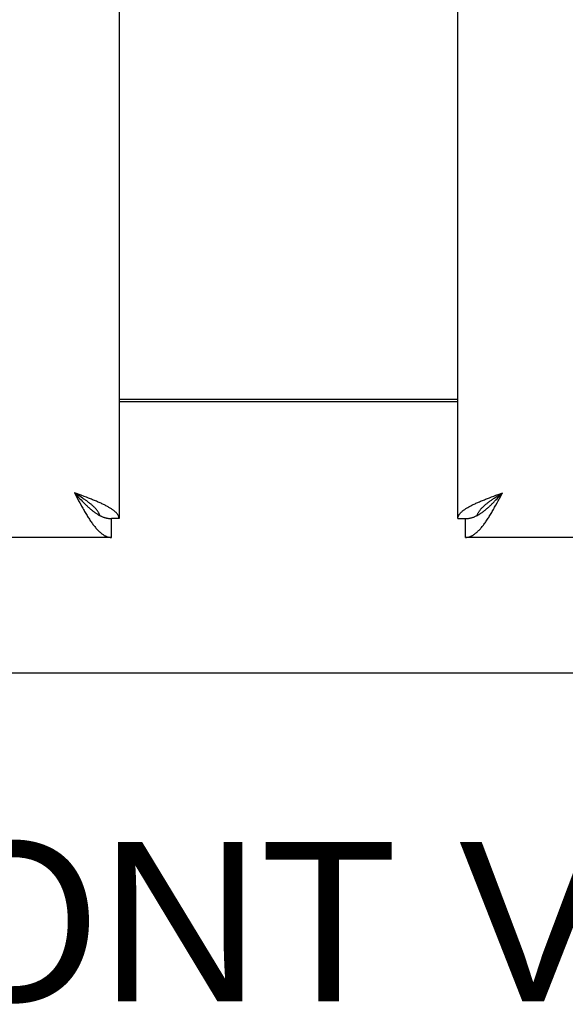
# Model space of a CAD drawing. Header units: inches. Extents: x 0 to 200, y 0 to 130.
# Tile 13 of 91: x 60.93 to 63.95, y 31.68 to 37.13. Entities that reach past the tile are written whole.
import ezdxf

# ---------------------------------------------------------------- set-up
doc = ezdxf.new("R2010")
doc.units = ezdxf.units.IN
doc.header["$LTSCALE"] = 11.011777
doc.header["$MEASUREMENT"] = 0
doc.layers.get('0').update_dxf_attribs({"linetype": 'CONTINUOUS'})
doc.layers.add('DIMENSIONS', color=7, linetype='CONTINUOUS')
doc.styles.get("Standard").update_dxf_attribs({"font": 'arial.ttf'})
doc.dimstyles.new('DIMSTYLE_1', dxfattribs={"dimtxt": 0.883298, "dimasz": 1.17773, "dimexe": 0.09, "dimexo": 0.07, "dimgap": 0.0375, "dimtad": 0, "dimtih": 1, "dimtoh": 1, "dimzin": 4, "dimdsep": 46, "dimtxsty": 'Standard', "dimblk": '_FILLED', "dimblk1": '_FILLED', "dimblk2": '_FILLED', "dimcen": 0.09, "dimazin": 1, "dimtfac": 1, "dimtofl": 0, "dimtmove": 0, "dimatfit": 3, "dimldrblk": '_FILLED', "dimfxl": 0, "dimtolj": 1, "dimtzin": 4, "dimarcsym": 0})

# ---------------------------------------------------------------- blocks, each defined once
blk = doc.blocks.new('_FILLED')
at = {"color": 0, "linetype": 'ByBlock'}
blk.add_solid([(0, 0), (-1, 0.2), (-1, -0.2)], dxfattribs=at)
blk = doc.blocks.new('*D13')
at = {"layer": 'DIMENSIONS', "color": 2, "linetype": 'Continuous'}
for p, q in [((57.8507, 72.5863), (55.5903, 72.5863)), ((61.4757, 72.5863), (63.8312, 72.5863))]:
    blk.add_line(p, q, dxfattribs=at)
at = {"layer": 'DIMENSIONS', "color": 2, "linetype": 'Continuous', "xscale": 1.1777301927, "yscale": 1.1777301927, "zscale": 1.1777301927}
blk.add_blockref('_FILLED', (57.8507, 72.5863), dxfattribs=at)
at = {"layer": 'DIMENSIONS', "color": 2, "linetype": 'Continuous', "xscale": 1.1777301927, "yscale": 1.1777301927, "zscale": 1.1777301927, "rotation": 180}
blk.add_blockref('_FILLED', (61.4757, 72.5863), dxfattribs=at)
at = {"layer": 'DIMENSIONS', "color": 2, "linetype": 'Continuous', "insert": (55.1486, 73.0279), "char_height": 0.8833, "width": 2.400337, "attachment_point": 3, "line_spacing_factor": 0.9}
blk.add_mtext('3.63', dxfattribs=at)

msp = doc.modelspace()

# ---------------------------------------------------------------- linework, layer by layer
at = {"color": 3, "linetype": 'Continuous'}
for p, q in [((61.4757, 92.659), (61.4757, 34.367)), ((63.3507, 34.367), (63.3507, 92.659)), ((61.4757, 35.028), (63.3507, 35.028)), ((61.2654, 34.4961), (61.2292, 34.5095)), ((61.2292, 34.5095), (61.2457, 34.4783)), ((63.5791, 34.5028), (63.5972, 34.5095)), ((63.5807, 34.4783), (63.5972, 34.5095)), ((61.2457, 34.4783), (61.2523, 34.466)), ((61.2523, 34.466), (61.2589, 34.4538)), ((61.2589, 34.4538), (61.2655, 34.4417)), ((61.2832, 34.4894), (61.2654, 34.4961)), ((61.295, 34.485), (61.2832, 34.4894)), ((61.3065, 34.4805), (61.295, 34.485)), ((63.5029, 34.4739), (63.5142, 34.4783)), ((63.5142, 34.4783), (63.5257, 34.4828)), ((63.5257, 34.4828), (63.5373, 34.4872)), ((63.5373, 34.4872), (63.5491, 34.4917)), ((63.5491, 34.4917), (63.561, 34.4961)), ((63.561, 34.4961), (63.5791, 34.5028)), ((63.5675, 34.4538), (63.5741, 34.466)), ((63.5741, 34.466), (63.5807, 34.4783)), ((61.4337, 34.263), (32.8302, 34.263)), ((91.9962, 34.263), (63.3927, 34.263))]:
    msp.add_line(p, q, dxfattribs=at)
at = {"color": 7, "linetype": 'Continuous'}
for p, q in [((63.3507, 35.013), (61.4757, 35.013)), ((61.2499, 34.4963), (61.2292, 34.5095)), ((61.2292, 34.5095), (61.2424, 34.4951)), ((63.5766, 34.4963), (63.5889, 34.5042)), ((63.5807, 34.4915), (63.5972, 34.5095)), ((63.5889, 34.5042), (63.5972, 34.5095)), ((61.2424, 34.4951), (61.2523, 34.4843)), ((61.258, 34.491), (61.2499, 34.4963)), ((61.2523, 34.4843), (61.2589, 34.4773)), ((61.2661, 34.4857), (61.258, 34.491)), ((61.2589, 34.4773), (61.2655, 34.4703)), ((61.2655, 34.4703), (61.2721, 34.4634)), ((63.5524, 34.4805), (63.5603, 34.4857)), ((63.5603, 34.4857), (63.5684, 34.491)), ((63.5609, 34.4703), (63.5675, 34.4773)), ((63.5675, 34.4773), (63.5741, 34.4843)), ((63.5684, 34.491), (63.5766, 34.4963)), ((63.5741, 34.4843), (63.5807, 34.4915)), ((61.3692, 34.3842), (61.3717, 34.3828)), ((61.4757, 34.367), (61.4337, 34.367)), ((61.4337, 34.263), (61.4337, 34.367)), ((63.3507, 34.367), (63.3927, 34.367)), ((63.3927, 34.263), (63.3927, 34.367)), ((63.4547, 34.3828), (63.4573, 34.3842)), ((32.4652, 33.513), (92.3612, 33.513))]:
    msp.add_line(p, q, dxfattribs=at)
for points in [[(61.3692, 34.3842), (61.3688, 34.3855), (61.3679, 34.3881), (61.3669, 34.3907), (61.3657, 34.3934), (61.3645, 34.396), (61.3631, 34.3986), (61.3616, 34.4013), (61.3601, 34.4039), (61.3584, 34.4066), (61.3566, 34.4092), (61.3546, 34.4118), (61.3526, 34.4145), (61.3505, 34.4171), (61.3483, 34.4198), (61.3459, 34.4224), (61.3435, 34.425), (61.341, 34.4277), (61.3384, 34.4303), (61.3357, 34.433), (61.3329, 34.4356), (61.33, 34.4382), (61.327, 34.4409), (61.324, 34.4435), (61.3208, 34.4461), (61.3176, 34.4488), (61.3143, 34.4514), (61.311, 34.4541), (61.3075, 34.4567), (61.304, 34.4593), (61.3005, 34.462), (61.2968, 34.4646), (61.2932, 34.4673), (61.2894, 34.4699), (61.2857, 34.4725), (61.2818, 34.4752), (61.278, 34.4778), (61.274, 34.4805), (61.2661, 34.4857)], [(61.2721, 34.4634), (61.2754, 34.46), (61.2787, 34.4566), (61.282, 34.4533), (61.2853, 34.45), (61.2886, 34.4467), (61.2919, 34.4435), (61.2952, 34.4403), (61.2985, 34.4372), (61.3018, 34.4341), (61.3051, 34.4311), (61.3084, 34.4281), (61.3117, 34.4251), (61.315, 34.4223), (61.3183, 34.4194), (61.3216, 34.4167), (61.3249, 34.4139), (61.3282, 34.4113), (61.3315, 34.4087), (61.3348, 34.4062), (61.3381, 34.4037), (61.3414, 34.4014), (61.3447, 34.399), (61.348, 34.3968), (61.3513, 34.3946), (61.3546, 34.3925), (61.3579, 34.3905), (61.3612, 34.3885), (61.3645, 34.3867), (61.3677, 34.3849), (61.3692, 34.3842)], [(63.4573, 34.3842), (63.4577, 34.3855), (63.4586, 34.3881), (63.4596, 34.3907), (63.4607, 34.3934), (63.462, 34.396), (63.4633, 34.3986), (63.4648, 34.4013), (63.4664, 34.4039), (63.4681, 34.4066), (63.4699, 34.4092), (63.4718, 34.4118), (63.4738, 34.4145), (63.4759, 34.4171), (63.4782, 34.4198), (63.4805, 34.4224), (63.4829, 34.425), (63.4854, 34.4277), (63.4881, 34.4303), (63.4908, 34.433), (63.4936, 34.4356), (63.4965, 34.4382), (63.4994, 34.4409), (63.5025, 34.4435), (63.5056, 34.4461), (63.5088, 34.4488), (63.5121, 34.4514), (63.5155, 34.4541), (63.5189, 34.4567), (63.5224, 34.4593), (63.526, 34.462), (63.5296, 34.4646), (63.5333, 34.4673), (63.537, 34.4699), (63.5408, 34.4725), (63.5446, 34.4752), (63.5485, 34.4778), (63.5524, 34.4805)], [(63.4573, 34.3842), (63.4587, 34.3849), (63.462, 34.3867), (63.4653, 34.3885), (63.4686, 34.3905), (63.4719, 34.3925), (63.4752, 34.3946), (63.4785, 34.3968), (63.4818, 34.399), (63.4851, 34.4014), (63.4884, 34.4037), (63.4917, 34.4062), (63.495, 34.4087), (63.4983, 34.4113), (63.5016, 34.4139), (63.5049, 34.4167), (63.5082, 34.4194), (63.5115, 34.4223), (63.5148, 34.4251), (63.5181, 34.4281), (63.5214, 34.4311), (63.5247, 34.4341), (63.528, 34.4372), (63.5312, 34.4403), (63.5345, 34.4435), (63.5378, 34.4467), (63.5411, 34.45), (63.5444, 34.4533), (63.5477, 34.4566), (63.551, 34.46), (63.5543, 34.4634), (63.5609, 34.4703)], [(61.3717, 34.3828), (61.3743, 34.3815), (61.3776, 34.38), (61.3809, 34.3785), (61.3842, 34.3771), (61.3875, 34.3758), (61.3908, 34.3746), (61.3941, 34.3735), (61.3974, 34.3725), (61.4007, 34.3715), (61.404, 34.3707), (61.4073, 34.3699), (61.4106, 34.3692), (61.4139, 34.3686), (61.4172, 34.3681), (61.4205, 34.3677), (61.4238, 34.3674), (61.4271, 34.3672), (61.4304, 34.367), (61.4337, 34.367)], [(63.3927, 34.367), (63.396, 34.367), (63.3993, 34.3672), (63.4026, 34.3674), (63.4059, 34.3677), (63.4092, 34.3681), (63.4125, 34.3686), (63.4158, 34.3692), (63.4191, 34.3699), (63.4224, 34.3707), (63.4257, 34.3715), (63.429, 34.3725), (63.4323, 34.3735), (63.4356, 34.3746), (63.4389, 34.3758), (63.4422, 34.3771), (63.4455, 34.3785), (63.4488, 34.38), (63.4521, 34.3815), (63.4547, 34.3828)]]:
    msp.add_lwpolyline(points, dxfattribs=at)
at = {"color": 3, "linetype": 'Continuous'}
for points in [[(61.3761, 34.4516), (61.3712, 34.4538), (61.3662, 34.456), (61.3611, 34.4583), (61.3559, 34.4605), (61.3507, 34.4627), (61.3454, 34.4649), (61.34, 34.4672), (61.3346, 34.4694), (61.3291, 34.4716), (61.3235, 34.4739), (61.3179, 34.4761), (61.3065, 34.4805)], [(61.4757, 34.367), (61.4756, 34.3692), (61.4754, 34.3714), (61.475, 34.3737), (61.4745, 34.3759), (61.4739, 34.3781), (61.473, 34.3803), (61.4721, 34.3826), (61.471, 34.3848), (61.4697, 34.387), (61.4683, 34.3892), (61.4668, 34.3915), (61.4651, 34.3937), (61.4633, 34.3959), (61.4613, 34.3981), (61.4592, 34.4004), (61.457, 34.4026), (61.4546, 34.4048), (61.4521, 34.4071), (61.4494, 34.4093), (61.4466, 34.4115), (61.4437, 34.4137), (61.4406, 34.416), (61.4375, 34.4182), (61.4342, 34.4204), (61.4308, 34.4226), (61.4272, 34.4249), (61.4235, 34.4271), (61.4198, 34.4293), (61.4159, 34.4315), (61.4119, 34.4338), (61.4077, 34.436), (61.4035, 34.4382), (61.3992, 34.4405), (61.3948, 34.4427), (61.3902, 34.4449), (61.3856, 34.4471), (61.3809, 34.4494), (61.3761, 34.4516)], [(63.3507, 34.367), (63.3508, 34.3692), (63.351, 34.3714), (63.3514, 34.3737), (63.3519, 34.3759), (63.3526, 34.3781), (63.3534, 34.3803), (63.3543, 34.3826), (63.3555, 34.3848), (63.3567, 34.387), (63.3581, 34.3892), (63.3596, 34.3915), (63.3613, 34.3937), (63.3632, 34.3959), (63.3651, 34.3981), (63.3672, 34.4004), (63.3695, 34.4026), (63.3719, 34.4048), (63.3744, 34.4071), (63.377, 34.4093), (63.3798, 34.4115), (63.3827, 34.4137), (63.3858, 34.416), (63.389, 34.4182), (63.3923, 34.4204), (63.3957, 34.4226), (63.3992, 34.4249), (63.4029, 34.4271), (63.4067, 34.4293), (63.4106, 34.4315), (63.4146, 34.4338), (63.4187, 34.436), (63.4229, 34.4382), (63.4272, 34.4405), (63.4317, 34.4427), (63.4362, 34.4449), (63.4408, 34.4471), (63.4456, 34.4494), (63.4504, 34.4516)], [(63.4504, 34.4516), (63.4553, 34.4538), (63.4603, 34.456), (63.4653, 34.4583), (63.4705, 34.4605), (63.4757, 34.4627), (63.481, 34.4649), (63.4864, 34.4672), (63.4918, 34.4694), (63.4973, 34.4716), (63.5029, 34.4739)], [(63.5148, 34.3636), (63.5181, 34.3687), (63.5214, 34.3738), (63.5247, 34.3791), (63.528, 34.3844), (63.5312, 34.3898), (63.5345, 34.3953), (63.5378, 34.4009), (63.5411, 34.4066), (63.5444, 34.4123), (63.5477, 34.418), (63.551, 34.4239), (63.5543, 34.4297), (63.5576, 34.4357), (63.5609, 34.4417), (63.5675, 34.4538)], [(61.2655, 34.4417), (61.2688, 34.4357), (61.2721, 34.4298), (61.2754, 34.4239), (61.2787, 34.418), (61.282, 34.4123), (61.2853, 34.4066), (61.2886, 34.4009), (61.2919, 34.3954), (61.2952, 34.3899), (61.2985, 34.3844), (61.3018, 34.3791), (61.3051, 34.3738), (61.3084, 34.3687)], [(61.3084, 34.3687), (61.3117, 34.3636), (61.315, 34.3586), (61.3183, 34.3537), (61.3216, 34.3489), (61.3249, 34.3442), (61.3282, 34.3396), (61.3315, 34.3352), (61.3348, 34.3308), (61.3381, 34.3266), (61.3414, 34.3224), (61.3447, 34.3184), (61.348, 34.3145), (61.3513, 34.3108), (61.3546, 34.3072), (61.3579, 34.3037), (61.3612, 34.3003), (61.3645, 34.2971), (61.3677, 34.294), (61.371, 34.291), (61.3743, 34.2882), (61.3776, 34.2855), (61.3809, 34.283), (61.3842, 34.2806), (61.3875, 34.2783), (61.3908, 34.2762), (61.3941, 34.2743), (61.3974, 34.2725), (61.4007, 34.2708), (61.404, 34.2694), (61.4073, 34.268), (61.4106, 34.2668), (61.4139, 34.2658), (61.4172, 34.265), (61.4205, 34.2642), (61.4238, 34.2637), (61.4271, 34.2633), (61.4304, 34.2631), (61.4337, 34.263)], [(63.3927, 34.263), (63.396, 34.2631), (63.3993, 34.2633), (63.4026, 34.2637), (63.4059, 34.2642), (63.4092, 34.265), (63.4125, 34.2658), (63.4158, 34.2668), (63.4191, 34.268), (63.4224, 34.2694), (63.4257, 34.2708), (63.429, 34.2725), (63.4323, 34.2743), (63.4356, 34.2762), (63.4389, 34.2783), (63.4422, 34.2806), (63.4455, 34.283), (63.4488, 34.2855), (63.4521, 34.2882), (63.4554, 34.291), (63.4587, 34.2939), (63.462, 34.297), (63.4653, 34.3003), (63.4686, 34.3037), (63.4719, 34.3072), (63.4752, 34.3108), (63.4785, 34.3145), (63.4818, 34.3184), (63.4851, 34.3224), (63.4884, 34.3266), (63.4917, 34.3308), (63.495, 34.3352), (63.4983, 34.3397), (63.5016, 34.3442), (63.5049, 34.3489), (63.5082, 34.3537), (63.5115, 34.3586), (63.5148, 34.3636)]]:
    msp.add_lwpolyline(points, dxfattribs=at)

# ---------------------------------------------------------------- texts
at = {"layer": 'DIMENSIONS', "color": 2, "linetype": 'Continuous', "insert": (62.6367, 32.5772), "char_height": 0.8833, "width": 7.729675, "attachment_point": 2, "line_spacing_factor": 0.9}
msp.add_mtext('FRONT VIEW', dxfattribs=at)

# ---------------------------------------------------------------- dimensions: what is measured, and where the dimension line sits
at = {"layer": 'DIMENSIONS', "color": 2, "linetype": 'Continuous'}
dim = msp.add_linear_dim(base=(61.4757176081, 72.5862751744), p1=(57.8507176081, 91.6379779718), p2=(61.4757176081, 34.3669779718), dimstyle='DIMSTYLE_1', dxfattribs=at)
dim.commit()
dim.dimension.update_dxf_attribs({"geometry": '*D13', "text_midpoint": (53.9472941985, 72.5813488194), "dimtype": 160})

doc.saveas('drawing.dxf')
